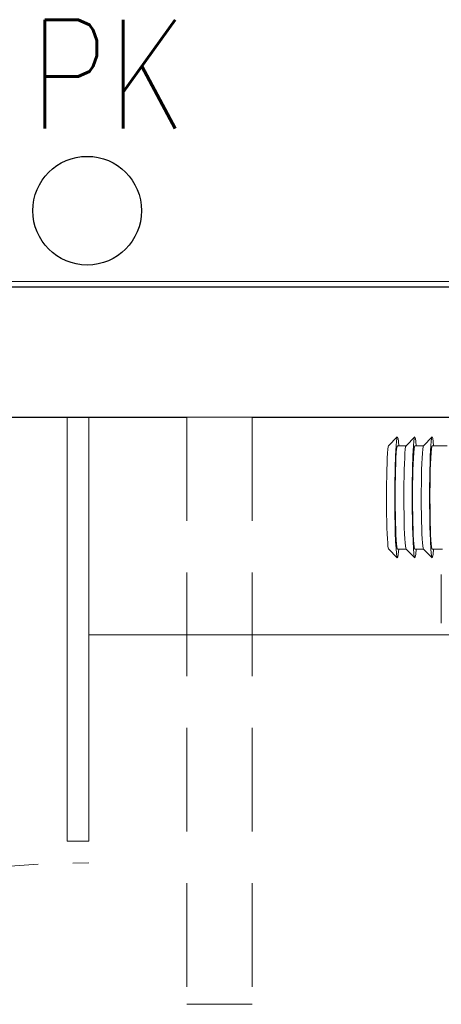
# Model space of a CAD drawing. Header units: millimetres. Extents: x 23192 to 177760, y -399809 to -79279.
# Tile 124 of 256: x 51567 to 51606, y -194706 to -194615. Entities that reach past the tile are written whole.
import ezdxf

# ---------------------------------------------------------------- set-up
doc = ezdxf.new("R2010")
doc.units = ezdxf.units.MM
for name, pattern in [('CARKOVANA', [7.5, 5, -2.5]), ('DASHDOT', [25.4, 12.7, -6.35, 0, -6.35]), ('HIDDEN', [9.525, 6.35, -3.175]), ('HIDDEN2', [4.7625, 3.175, -1.5875])]:
    doc.linetypes.add(name, pattern=pattern)
doc.layers.get('0').update_dxf_attribs({"lineweight": 0})
for name, color, linetype, lineweight in [('!! 0_ Istn-sciany', 3, 'Continuous', 30), ('!! 0_ Istn-widok', 1, 'Continuous', 15), ('!! 2 ZABUDOWA GK-MDF', 54, 'Continuous', 13), ('!! 2_Drzwi - nowe remont', 33, 'Continuous', 9), ('!! wymiary osi', 250, 'Continuous', 9), ('0-osie-liniA', 14, 'DASHDOT', 5)]:
    doc.layers.add(name, color=color, linetype=linetype, lineweight=lineweight)
doc.layers.add('!! 0_opis pionów', color=4, linetype='Continuous')
doc.layers.add('!! 1_Wyburzenia', color=252, linetype='CARKOVANA', lineweight=13, true_color=0x696969)
doc.layers.add('!! 2_WYBURZENIA DO REMONTU', color=7, linetype='Continuous', lineweight=0, true_color=0x4d4d4d, plot=False)
doc.layers.add('!!_@ wypos sanit nd', color=7, linetype='Continuous', lineweight=0, plot=False)
doc.styles.add('ARCHETYP', font='romans.shx', dxfattribs={"height": 15})
doc.styles.add('TXT', font='simplex.shx')
doc.dimstyles.new('DIM50', dxfattribs={"dimscale": 5, "dimtxt": 2.5, "dimasz": 1.5, "dimexe": 0, "dimexo": 0, "dimgap": 0.5, "dimtad": 1, "dimdec": 4, "dimrnd": 0.5, "dimdsep": 46, "dimtxsty": 'TXT', "dimblk1": 'TICK1', "dimblk2": 'TICK1', "dimsah": 1, "dimcen": 0, "dimse1": 1, "dimse2": 1, "dimclrd": 1, "dimclre": 7, "dimclrt": 9, "dimadec": 0, "dimazin": 0, "dimtfac": 1, "dimtdec": 4, "dimtmove": 2, "dimatfit": 3, "dimldrblk": 'TICK1', "dimfxl": 1, "dimtolj": 1, "dimarcsym": 0})

# ---------------------------------------------------------------- blocks, each defined once
blk = doc.blocks.new('drzwi giszet')
at = {"linetype": 'HIDDEN'}
blk.add_arc((68617.39, -194499.265), 90, 88.08979, 179.99999, dxfattribs=at)
blk = doc.blocks.new('A$Cff2eaf8b')
for points in [[(-0.24945, 0.09108), (-0.24147, 0.09927)], [(-0.24136, 0.09113), (-0.23342, 0.09113), (-0.22548, 0.09927)], [(-0.22538, 0.09113), (-0.21743, 0.09113), (-0.2095, 0.09927)], [(-0.19567, 0.09113), (-0.20939, 0.09113)], [(-0.24945, -0.00383), (-0.24147, -0.01202)], [(-0.24136, -0.00387), (-0.23342, -0.00387), (-0.22548, -0.01202)], [(-0.22538, -0.00387), (-0.21743, -0.00387), (-0.2095, -0.01202)], [(-0.2, -0.00387), (-0.20939, -0.00387)], [(-0.20099, -0.02721), (-0.20099, -0.0722)]]:
    blk.add_lwpolyline(points)
for centre, major_axis, start_param, end_param in [((-0.24136, 0.04363), (0, 0.0557), 5.733752, 6.988802), ((-0.22538, 0.04363), (0, 0.0557), 5.733752, 6.988802), ((-0.20939, 0.04363), (0, 0.0557), 5.733752, 6.988802), ((-0.24936, 0.04363), (0, 0.0475), 0.043665, 0.705617), ((-0.24136, 0.04363), (0, 0.0475), 0, 0.705617), ((-0.23337, 0.04363), (0, 0.0475), 0.043665, 0.705617), ((-0.22538, 0.04363), (0, 0.0475), 0, 0.705617), ((-0.21739, 0.04363), (0, 0.0475), 0.043665, 0.705617), ((-0.20939, 0.04363), (0, 0.0475), 0, 0.705617), ((-0.24136, 0.04363), (0, 0.0557), 0.705617, 3.691026), ((-0.22538, 0.04363), (0, 0.0557), 0.705617, 3.691026), ((-0.20939, 0.04363), (0, 0.0557), 0.705617, 3.691026), ((-0.24936, 0.04363), (0, 0.0475), 0.705617, 3.097928), ((-0.24136, 0.04363), (0, 0.0475), 0.705617, 3.141593), ((-0.23337, 0.04363), (0, 0.0475), 0.705617, 3.097928), ((-0.22538, 0.04363), (0, 0.0475), 0.705617, 3.141593), ((-0.21739, 0.04363), (0, 0.0475), 0.705617, 3.097928), ((-0.20939, 0.04363), (0, 0.0475), 0.705617, 3.141593)]:
    blk.add_ellipse(centre, major_axis=major_axis, ratio=0.04256, start_param=start_param, end_param=end_param)
blk = doc.blocks.new('BLOK OSI')
at = {"layer": '0-osie-liniA', "ltscale": 5}
blk.add_lwpolyline([(48639.25763, -194702.0883), (55442.2848, -194702.0883)], dxfattribs=at)
blk = doc.blocks.new('TICK1')
at = {"color": 0}
for p, q in [((0, -1.4), (0, 1.4)), ((0, 0), (-1, 0))]:
    blk.add_line(p, q, dxfattribs=at)
at = {"color": 2}
blk.add_line((-1, -1), (1, 1), dxfattribs=at)
blk = doc.blocks.new('*D2577')
at = {"layer": '!! wymiary osi', "color": 1, "lineweight": -2, "transparency": 16777216}
blk.add_line((51358.205, -194783.088), (51358.205, -194659.088), dxfattribs=at)
at = {"layer": 'DEFPOINTS', "color": 0, "transparency": 16777216}
for p in [(51358.205, -194651.588), (51678.711, -194651.588), (51678.711, -194790.588)]:
    blk.add_point(p, dxfattribs=at)
at = {"layer": '!! wymiary osi', "color": 1, "lineweight": -2, "transparency": 16777216, "xscale": 7.5, "yscale": 7.5, "zscale": 7.5}
for p, rotation in [((51358.205, -194651.588), 90), ((51358.205, -194790.588), 270)]:
    blk.add_blockref('TICK1', p, dxfattribs=dict(at, rotation=rotation))
at = {"layer": '!! wymiary osi', "color": 9, "transparency": 16777216, "insert": (51349.455, -194721.088), "char_height": 12.5, "attachment_point": 5, "rotation": 90, "style": 'TXT'}
blk.add_mtext('\\A1;139', dxfattribs=at)

msp = doc.modelspace()

# ---------------------------------------------------------------- linework, layer by layer
at = {"layer": '!! 0_ Istn-sciany'}
for points in [[(51488.21802, -194639.5883), (51652.71142, -194639.5883)], [(51488.21802, -194651.5883), (51582.71142, -194651.5883)], [(51588.71142, -194651.5883), (51658.71142, -194651.5883)]]:
    msp.add_lwpolyline(points, dxfattribs=at)
at = {"layer": '!! 0_ Istn-widok'}
msp.add_lwpolyline([(51582.71142, -194651.5883), (51588.71142, -194651.5883)], dxfattribs=at)
at = {"layer": '!! 0_opis pionów'}
msp.add_circle((51573.54476, -194632.5883), 5, dxfattribs=at)
at = {"layer": '!! 1_Wyburzenia'}
msp.add_lwpolyline([(51573.71142, -194651.5883), (51678.71142, -194651.5883)], dxfattribs=at)
at = {"layer": '!! 2 ZABUDOWA GK-MDF'}
for points in [[(51571.71142, -194690.5883), (51571.71142, -194651.5883)], [(51573.71142, -194690.5883), (51573.71142, -194651.5883)], [(51573.71142, -194671.5883), (51678.71142, -194671.5883)], [(51573.71142, -194690.5883), (51571.71142, -194690.5883)]]:
    msp.add_lwpolyline(points, dxfattribs=at)
at = {"layer": '!! 2_WYBURZENIA DO REMONTU', "linetype": 'HIDDEN2', "ltscale": 3}
for points in [[(51582.71142, -194651.5883), (51582.71142, -194705.5883)], [(51588.71142, -194651.5883), (51588.71142, -194705.5883)], [(51582.71142, -194705.5883), (51588.71142, -194705.5883)]]:
    msp.add_lwpolyline(points, dxfattribs=at)

# ---------------------------------------------------------------- block references
at = {"layer": '!! 2_Drzwi - nowe remont', "xscale": -1, "rotation": 90}
msp.add_blockref('drzwi giszet', (-142925.55405, -126165.19866), dxfattribs=at)
at = {"layer": '!! wymiary osi'}
msp.add_blockref('BLOK OSI', (0, 63), dxfattribs=at)
at = {"layer": '!!_@ wypos sanit nd', "xscale": 100, "yscale": 100, "zscale": 100}
msp.add_blockref('A$Cff2eaf8b', (51626.21177, -194663.32131), dxfattribs=at)

# ---------------------------------------------------------------- texts
at = {"layer": '!! 0_opis pionów', "style": 'ARCHETYP', "width": 0.8}
msp.add_text('PK', height=10, rotation=0, dxfattribs=at).set_placement((51568.2744, -194625.01651))

# ---------------------------------------------------------------- dimensions: what is measured, and where the dimension line sits
at = {"layer": '!! wymiary osi'}
dim = msp.add_linear_dim(base=(51358.20534, -194651.5883), p1=(51678.71142, -194790.5883), p2=(51678.71142, -194651.5883), angle=90, dimstyle='DIM50', dxfattribs=at)
dim.commit()
dim.dimension.update_dxf_attribs({"geometry": '*D2577', "text_midpoint": (51349.45534, -194721.0883)})

doc.saveas('drawing.dxf')
